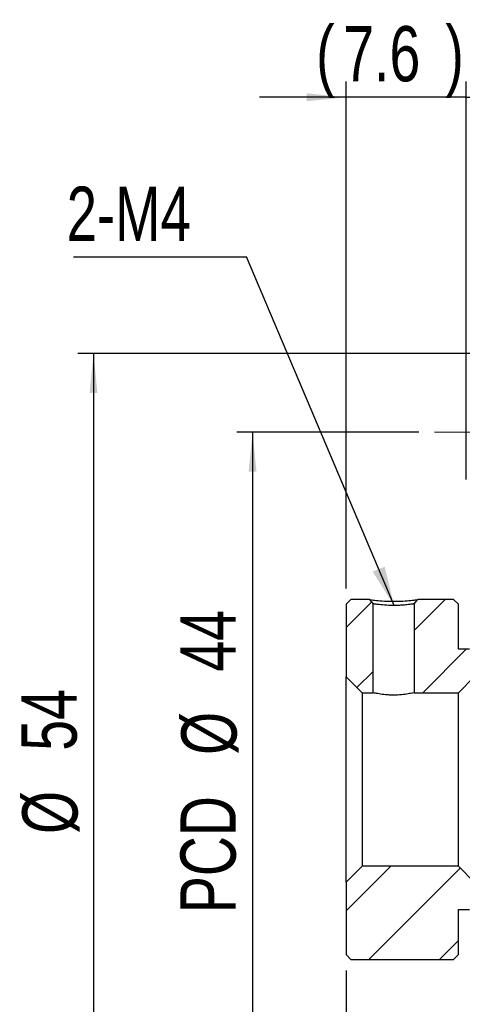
# Model space of a CAD drawing. Header units: millimetres. Extents: x 7 to 292, y 43 to 196.
# Tile 3 of 12: x 84 to 112, y 77 to 139. Entities that reach past the tile are written whole.
import ezdxf

# ---------------------------------------------------------------- set-up
doc = ezdxf.new("R2010")
doc.units = ezdxf.units.MM
doc.linetypes.add('CENTERX2', pattern=[20.32, 12.7, -2.54, 2.54, -2.54])
doc.layers.add('FORMAT', color=7, linetype='Continuous')
doc.styles.add('SLDTEXTSTYLE0', font='TXT', dxfattribs={"width": 0.75})
doc.dimstyles.new('SLDDIMSTYLE1', dxfattribs={"dimtxt": 3.5, "dimasz": 2.5, "dimexe": 0, "dimexo": 0.0625, "dimgap": 0.875, "dimtad": 1, "dimrnd": 1e-09, "dimzin": 12, "dimdsep": 46, "dimtxsty": 'SLDTEXTSTYLE0', "dimsah": 1, "dimcen": 0.09, "dimadec": 0, "dimazin": 3, "dimtfac": 1, "dimtofl": 0, "dimtmove": 0, "dimatfit": 3, "dimfxl": 1, "dimfrac": 2, "dimtolj": 1, "dimtzin": 12, "dimarcsym": 0})
doc.dimstyles.new('SLDDIMSTYLE2', dxfattribs={"dimtxt": 0.18, "dimasz": 2.5, "dimexe": 0, "dimexo": 0.0625, "dimgap": 0, "dimtad": 0, "dimtih": 1, "dimtoh": 1, "dimdec": 0, "dimrnd": 1e-09, "dimzin": 0, "dimdsep": 46, "dimtxsty": 'Standard', "dimsah": 1, "dimcen": 0.09, "dimadec": 0, "dimazin": 0, "dimtfac": 2.5, "dimtdec": 0, "dimtofl": 0, "dimtmove": 0, "dimatfit": 3, "dimfxl": 1, "dimfrac": 2, "dimtolj": 1, "dimtzin": 0, "dimarcsym": 0})
doc.dimstyles.new('SLDDIMSTYLE3', dxfattribs={"dimtxt": 3.5, "dimasz": 2.5, "dimexe": 0, "dimexo": 0.0625, "dimgap": 0.875, "dimtad": 1, "dimdec": 1, "dimrnd": 1e-09, "dimzin": 12, "dimdsep": 46, "dimtxsty": 'SLDTEXTSTYLE0', "dimsah": 1, "dimcen": 0.09, "dimadec": 0, "dimazin": 3, "dimtfac": 1, "dimtdec": 1, "dimtofl": 0, "dimtmove": 0, "dimatfit": 3, "dimfxl": 1, "dimfrac": 2, "dimtolj": 1, "dimtzin": 12, "dimarcsym": 0})
doc.dimstyles.new('SLDDIMSTYLE5', dxfattribs={"dimtxt": 3.5, "dimasz": 2.5, "dimexe": 0, "dimexo": 0.0625, "dimgap": 0.875, "dimtad": 1, "dimdec": 1, "dimrnd": 1e-09, "dimzin": 12, "dimdsep": 46, "dimtxsty": 'SLDTEXTSTYLE0', "dimsah": 1, "dimcen": 0.09, "dimadec": 0, "dimazin": 3, "dimtfac": 1, "dimtdec": 1, "dimtmove": 0, "dimatfit": 0, "dimfxl": 1, "dimfrac": 2, "dimtolj": 1, "dimtzin": 12, "dimarcsym": 0})

# ---------------------------------------------------------------- blocks, each defined once
blk = doc.blocks.new('_D_12')
at = {"layer": 'FORMAT', "color": 7}
for p, q in [((105.046, 103.031), (105.046, 135.164)), ((112.646, 109.931), (112.646, 135.164)), ((105.046, 134.164), (99.546, 134.164)), ((112.646, 134.164), (105.046, 134.164)), ((112.646, 134.164), (118.146, 134.164))]:
    blk.add_line(p, q, dxfattribs=at)
for points in [[(105.046, 134.164), (102.546, 134.414), (102.546, 133.914)], [(112.646, 134.164), (115.146, 133.914), (115.146, 134.414)]]:
    blk.add_solid(points, dxfattribs=at)
at = {"layer": 'FORMAT', "color": 7, "char_height": 3.5, "attachment_point": 1, "style": 'SLDTEXTSTYLE0'}
for s, insert in [('(', (103.14, 138.676)), ('7.6', (104.86, 138.676)), (')', (111.326, 138.676))]:
    blk.add_mtext(s, dxfattribs=dict(at, insert=insert))
blk = doc.blocks.new('_D_16')
at = {"layer": 'FORMAT', "color": 7}
for p, q in [((105.046, 78.831), (105.046, 53.828)), ((134.646, 75.931), (134.646, 53.828)), ((134.646, 54.828), (105.046, 54.828))]:
    blk.add_line(p, q, dxfattribs=at)
for points in [[(105.046, 54.828), (107.546, 54.578), (107.546, 55.078)], [(134.646, 54.828), (132.146, 55.078), (132.146, 54.578)]]:
    blk.add_solid(points, dxfattribs=at)
at = {"layer": 'FORMAT', "color": 7, "insert": (115.298, 59.34), "char_height": 3.5, "attachment_point": 1, "style": 'SLDTEXTSTYLE0'}
blk.add_mtext('29.6', dxfattribs=at)
blk = doc.blocks.new('_D_18')
at = {"layer": 'FORMAT', "color": 7}
for p, q in [((109.646, 112.931), (98.117, 112.931)), ((99.117, 112.931), (99.117, 68.931)), ((109.646, 68.931), (98.117, 68.931))]:
    blk.add_line(p, q, dxfattribs=at)
for points in [[(99.117, 112.931), (98.867, 110.431), (99.367, 110.431)], [(99.117, 68.931), (99.367, 71.431), (98.867, 71.431)]]:
    blk.add_solid(points, dxfattribs=at)
at = {"layer": 'FORMAT', "color": 7, "char_height": 3.5, "attachment_point": 1, "rotation": 90, "style": 'SLDTEXTSTYLE0'}
for s, insert in [('44', (94.551, 97.765)), ('%%c', (94.605, 92.486)), ('PCD', (94.551, 82.463))]:
    blk.add_mtext(s, dxfattribs=dict(at, insert=insert))
blk = doc.blocks.new('_D_19')
at = {"layer": 'FORMAT', "color": 7}
for p, q in [((116.146, 117.931), (88.046, 117.931)), ((89.046, 117.931), (89.046, 63.931)), ((116.146, 63.931), (88.046, 63.931))]:
    blk.add_line(p, q, dxfattribs=at)
for points in [[(89.046, 117.931), (88.796, 115.431), (89.296, 115.431)], [(89.046, 63.931), (89.296, 66.431), (88.796, 66.431)]]:
    blk.add_solid(points, dxfattribs=at)
at = {"layer": 'FORMAT', "color": 7, "char_height": 3.5, "attachment_point": 1, "rotation": 90, "style": 'SLDTEXTSTYLE0'}
for s, insert in [('54', (84.481, 92.753)), ('%%c', (84.535, 87.475))]:
    blk.add_mtext(s, dxfattribs=dict(at, insert=insert))
blk = doc.blocks.new('SW_NOTE_2')
at = {"layer": 'FORMAT', "color": 0}
blk.add_line((-10.95, 0), (0, 0), dxfattribs=at)
at = {"layer": 'FORMAT', "color": 0, "insert": (-11.38, 4.443), "char_height": 3.4396, "attachment_point": 1, "style": 'SLDTEXTSTYLE0'}
blk.add_mtext('2-M4', dxfattribs=at)

msp = doc.modelspace()

# ---------------------------------------------------------------- hatches: boundary and pattern name
at = {"layer": 'FORMAT', "linetype": 'Continuous', "lineweight": 18}
h = msp.add_hatch(dxfattribs=at)
h.set_pattern_fill('ANSI31', color=256, style=0)
edge = h.paths.add_edge_path(flags=0)
edge.add_line((106.74631, 102.06235), (106.51698, 102.33116))
edge.add_line((106.51698, 102.33116), (105.34631, 102.33116))
edge.add_line((105.34631, 102.33116), (105.04631, 102.03116))
edge.add_line((105.04631, 102.03116), (105.04631, 97.43116))
edge.add_line((105.04631, 97.43116), (106.04631, 96.43116))
edge.add_line((106.04631, 96.43116), (106.74631, 96.43116))
edge.add_line((106.74631, 96.43116), (106.74631, 102.06235))
h = msp.add_hatch(dxfattribs=at)
h.set_pattern_fill('ANSI31', color=256, style=0)
h.paths.add_polyline_path([(112.14631, 102.03116), (111.84631, 102.33116), (109.57563, 102.33116), (109.34631, 102.06235), (109.34631, 96.43116), (112.14631, 96.43116), (113.14631, 97.43116), (113.14631, 98.88116), (112.84631, 99.18116), (112.14631, 99.18116)], flags=0)
h = msp.add_hatch(dxfattribs=at)
h.set_pattern_fill('ANSI31', color=256, style=0)
h.paths.add_polyline_path([(105.04631, 79.83116), (105.34631, 79.53116), (111.84631, 79.53116), (112.14631, 79.83116), (112.14631, 82.68116), (112.84631, 82.68116), (113.14631, 82.98116), (113.14631, 84.43116), (112.14631, 85.43116), (106.04631, 85.43116), (105.04631, 84.43116)], flags=0)

# ---------------------------------------------------------------- linework, layer by layer
at = {"color": 7, "linetype": 'Continuous', "lineweight": 25}
for p, q in [((105.04631, 102.03116), (105.34631, 102.33116)), ((105.04631, 102.03116), (105.04631, 97.43116)), ((106.51698, 102.33116), (105.34631, 102.33116)), ((106.74631, 96.43116), (106.74631, 102.06235)), ((109.34631, 102.06235), (109.57563, 102.33116)), ((109.34631, 102.06235), (109.34631, 96.43116)), ((111.84631, 102.33116), (109.57563, 102.33116)), ((111.84631, 102.33116), (112.14631, 102.03116)), ((112.14631, 99.18116), (112.14631, 102.03116)), ((112.84631, 99.18116), (112.14631, 99.18116)), ((106.04631, 96.43116), (105.04631, 97.43116)), ((105.04631, 84.43116), (105.04631, 97.43116)), ((113.14631, 97.43116), (112.14631, 96.43116)), ((106.04631, 96.43116), (106.04631, 85.43116)), ((106.04631, 96.43116), (106.74631, 96.43116)), ((109.34631, 96.43116), (112.14631, 96.43116)), ((112.14631, 85.43116), (112.14631, 96.43116)), ((105.04631, 84.43116), (106.04631, 85.43116)), ((112.14631, 85.43116), (106.04631, 85.43116)), ((112.14631, 85.43116), (113.14631, 84.43116)), ((105.04631, 84.43116), (105.04631, 79.83116)), ((112.14631, 82.68116), (112.84631, 82.68116)), ((112.14631, 79.83116), (112.14631, 82.68116)), ((105.34631, 79.53116), (105.04631, 79.83116)), ((105.34631, 79.53116), (111.84631, 79.53116)), ((112.14631, 79.83116), (111.84631, 79.53116))]:
    msp.add_line(p, q, dxfattribs=at)
at = {"color": 7, "linetype": 'Continuous', "lineweight": 25, "flags": 128}
msp.add_lwpolyline([(106.51698, 102.33116), (106.57886, 102.25863), (106.64074, 102.1861), (106.74631, 102.06235)], dxfattribs=at)
at = {"color": 7, "linetype": 'Continuous', "lineweight": 25}
for points, knots in [([(106.51698, 102.33116), (106.51698, 102.33116), (106.51682, 102.33115), (106.5879, 102.31925), (106.93854, 102.27774), (107.44066, 102.23383), (108.047, 102.21769), (108.65315, 102.23383), (109.05676, 102.26933), (109.29299, 102.29439), (109.42064, 102.30952), (109.51071, 102.32139), (109.56624, 102.32956), (109.57246, 102.33062), (109.57563, 102.33116)], [0, 0, 0, 0, 0.000359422, 0.126281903, 0.251769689, 0.376231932, 0.499483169, 0.622596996, 0.74725053, 0.798900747, 0.848736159, 0.89801, 0.948017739, 1, 1, 1, 1]), ([(109.34631, 102.06235), (109.34532, 102.06213), (109.34326, 102.06166), (109.32555, 102.05822), (109.29392, 102.05284), (109.24449, 102.04526), (109.17499, 102.03553), (109.08294, 102.02376), (108.92092, 102.00375), (108.67181, 101.98014), (108.3492, 101.96191), (107.99326, 101.95327), (107.55825, 101.9689), (107.1478, 102.00488), (106.88728, 102.03928), (106.76944, 102.05722), (106.74634, 102.06235), (106.74631, 102.06235), (106.74631, 102.06235)], [0, 0, 0, 0, 0.02818195, 0.058889, 0.09212768, 0.127903, 0.16621882, 0.20707815, 0.25048333, 0.34791954, 0.43128727, 0.50060339, 0.60953859, 0.74975032, 0.8468282, 0.93012017, 0.99964498, 1, 1, 1, 1]), ([(109.34631, 96.43116), (109.34631, 96.43116), (109.31202, 96.42279), (109.18212, 96.39431), (109.08576, 96.37418), (108.84618, 96.33355), (108.70349, 96.31327), (108.3875, 96.28388), (108.21832, 96.27533), (107.96102, 96.2753), (107.87644, 96.27736), (107.70958, 96.28526), (107.62663, 96.2912), (107.39134, 96.31303), (107.24703, 96.33347), (107.00821, 96.37393), (106.91132, 96.39414), (106.78106, 96.42268), (106.74631, 96.43116), (106.74631, 96.43116)], [0, 0, 0, 0, 0.125, 0.125, 0.25, 0.25, 0.375, 0.375, 0.5, 0.5, 0.5625, 0.5625, 0.625, 0.625, 0.75, 0.75, 0.875, 0.875, 1, 1, 1, 1])]:
    msp.add_open_spline(points, degree=3, knots=knots, dxfattribs=at)
at = {"layer": 'FORMAT', "color": 7, "linetype": 'CENTERX2', "lineweight": 18}
msp.add_line((118.64631, 112.93116), (110.64631, 112.93116), dxfattribs=at)

# ---------------------------------------------------------------- block references
at = {"layer": 'FORMAT', "color": 7}
msp.add_blockref('SW_NOTE_2', (98.72604, 124.05839), dxfattribs=at)

# ---------------------------------------------------------------- dimensions: what is measured, and where the dimension line sits
dim = msp.add_linear_dim(base=(105.04631, 134.16421), p1=(112.64631, 108.93116), p2=(105.04631, 102.03116), text='(<>)', dimstyle='SLDDIMSTYLE5', dxfattribs=at)
dim.commit()
dim.dimension.update_dxf_attribs({"geometry": '_D_12', "text_midpoint": (108.09312, 134.16421), "dimtype": 160})
for base, p1, p2, text, picture, middle in [((89.04631, 63.93116), (117.14631, 117.93116), (117.14631, 63.93116), '%%c<>', '_D_19', (89.04631, 92.69994)), ((99.11662, 68.93116), (110.64631, 112.93116), (110.64631, 68.93116), 'PCD%%c<>', '_D_18', (99.11662, 92.69994))]:
    dim = msp.add_linear_dim(base=base, p1=p1, p2=p2, angle=90, text=text, dimstyle='SLDDIMSTYLE1', dxfattribs=at)
    dim.commit()
    dim.dimension.update_dxf_attribs({"geometry": picture, "text_midpoint": middle, "dimtype": 160})
dim = msp.add_linear_dim(base=(105.04631, 54.82783), p1=(134.64631, 76.93116), p2=(105.04631, 79.83116), dimstyle='SLDDIMSTYLE3', dxfattribs=at)
dim.commit()
dim.dimension.update_dxf_attribs({"geometry": '_D_16', "text_midpoint": (119.82367, 54.82783), "dimtype": 160})

# ---------------------------------------------------------------- leaders
msp.add_leader([(108.07451, 101.95686), (98.72604, 124.05839)], dimstyle='SLDDIMSTYLE2', dxfattribs=at)

doc.saveas('drawing.dxf')
